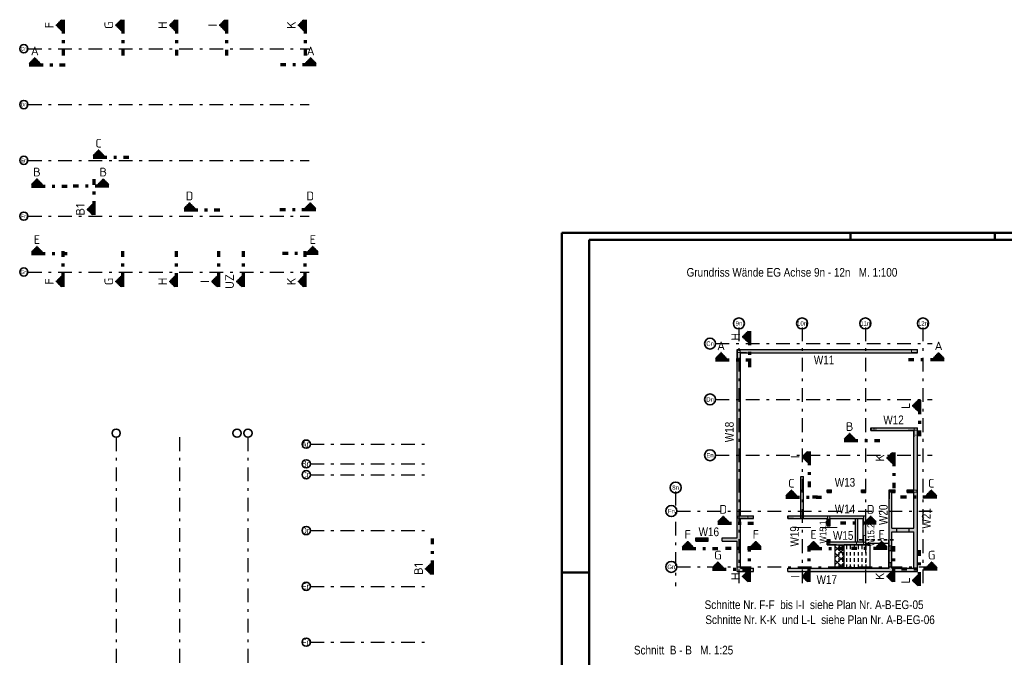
# Model space of a CAD drawing. Header units: millimetres. Extents: x -20 to 91, y -4 to 50.
# Tile 6 of 41: x -20 to 16, y 27 to 50. Entities that reach past the tile are written whole.
import ezdxf
from ezdxf.enums import TextEntityAlignment as Align

# ---------------------------------------------------------------- set-up
doc = ezdxf.new("R2010")
doc.units = ezdxf.units.MM
doc.linetypes.add('DASHDOTX2', pattern=[2, 1, -0.5, 0, -0.5])
doc.linetypes.add('HIDDEN', pattern=[0.375, 0.25, -0.125])
for name, color, linetype, lineweight in [('Achsen', 7, 'Continuous', 20), ('nplo Bewehrung', 7, 'Continuous', 20), ('Schraffuren', 7, 'Continuous', 20)]:
    doc.layers.add(name, color=color, linetype=linetype, lineweight=lineweight)
doc.styles.add('Arial Narrow', font='ARIALN.TTF')
doc.styles.add('isocp', font='isocp', dxfattribs={"width": 1.1})
pattern_1 = [(0, (0, 0), (0, 0.02), [])]
pattern_2 = [(90, (0, 0), (-0.02, 1e-18), [])]

msp = doc.modelspace()

# ---------------------------------------------------------------- hatches: boundary and pattern name
at = {"lineweight": 50}
h = msp.add_hatch(dxfattribs=at)
h.set_pattern_fill('Mau', color=4, scale=0.01, angle=90, style=0, pattern_type=2)
h.set_pattern_definition(pattern_2)
h.paths.add_polyline_path([(-18.178465, 49.801153), (-18.378465, 49.601153), (-18.178465, 49.401153)])
h = msp.add_hatch(dxfattribs=at)
h.set_pattern_fill('Mau', color=4, scale=0.01, angle=90, style=0, pattern_type=2)
h.set_pattern_definition(pattern_2)
h.paths.add_polyline_path([(-16.013124, 49.801153), (-16.213124, 49.601153), (-16.013124, 49.401153)])
h = msp.add_hatch(dxfattribs=at)
h.set_pattern_fill('Mau', color=4, scale=0.01, angle=90, style=0, pattern_type=2)
h.set_pattern_definition(pattern_2)
h.paths.add_polyline_path([(-14.057331, 49.801153), (-14.257331, 49.601153), (-14.057331, 49.401153)])
h = msp.add_hatch(dxfattribs=at)
h.set_pattern_fill('Mau', color=4, scale=0.01, angle=90, style=0, pattern_type=2)
h.set_pattern_definition(pattern_2)
h.paths.add_polyline_path([(-12.241239, 49.801153), (-12.441239, 49.601153), (-12.241239, 49.401153)])
h = msp.add_hatch(dxfattribs=at)
h.set_pattern_fill('Mau', color=4, scale=0.01, angle=90, style=0, pattern_type=2)
h.set_pattern_definition(pattern_2)
h.paths.add_polyline_path([(-9.3774, 49.801153), (-9.5774, 49.601153), (-9.3774, 49.401153)])
h = msp.add_hatch(dxfattribs=at)
h.set_pattern_fill('Mau', color=4, scale=0.01, style=0, pattern_type=2)
h.set_pattern_definition(pattern_1)
h.paths.add_polyline_path([(-18.963731, 48.205568), (-19.163731, 48.405568), (-19.363731, 48.205568)])
h = msp.add_hatch(dxfattribs=at)
h.set_pattern_fill('Mau', color=4, scale=0.01, style=0, pattern_type=2)
h.set_pattern_definition(pattern_1)
h.paths.add_polyline_path([(-8.933141, 48.205568), (-9.133141, 48.405568), (-9.333141, 48.205568)])
h = msp.add_hatch(dxfattribs=at)
h.set_pattern_fill('Mau', color=4, scale=0.01, style=0, pattern_type=2)
h.set_pattern_definition(pattern_1)
h.paths.add_polyline_path([(-16.643445, 44.851792), (-16.843445, 45.051792), (-17.043445, 44.851792)])
h = msp.add_hatch(dxfattribs=at)
h.set_pattern_fill('Mau', color=4, scale=0.01, style=0, pattern_type=2)
h.set_pattern_definition(pattern_1)
h.paths.add_polyline_path([(-18.885735, 43.80221), (-19.085735, 44.00221), (-19.285735, 43.80221)])
h = msp.add_hatch(dxfattribs=at)
h.set_pattern_fill('Mau', color=4, scale=0.01, style=0, pattern_type=2)
h.set_pattern_definition(pattern_1)
h.paths.add_polyline_path([(-16.874201, 43.80221), (-16.474201, 43.80221), (-16.674201, 44.00221)])
h = msp.add_hatch(dxfattribs=at)
h.set_pattern_fill('Mau', color=4, scale=0.01, angle=90, style=0, pattern_type=2)
h.set_pattern_definition(pattern_2)
h.paths.add_polyline_path([(-17.051863, 43.099464), (-17.251863, 42.899464), (-17.051863, 42.699464)])
h = msp.add_hatch(dxfattribs=at)
h.set_pattern_fill('Mau', color=4, scale=0.01, style=0, pattern_type=2)
h.set_pattern_definition(pattern_1)
h.paths.add_polyline_path([(-13.337529, 42.932561), (-13.537529, 43.132561), (-13.737529, 42.932561)])
h = msp.add_hatch(dxfattribs=at)
h.set_pattern_fill('Mau', color=4, scale=0.01, style=0, pattern_type=2)
h.set_pattern_definition(pattern_1)
h.paths.add_polyline_path([(-8.94796, 42.932561), (-9.14796, 43.132561), (-9.34796, 42.932561)])
h = msp.add_hatch(dxfattribs=at)
h.set_pattern_fill('Mau', color=4, scale=0.01, style=0, pattern_type=2)
h.set_pattern_definition(pattern_1)
h.paths.add_polyline_path([(-18.885735, 41.345232), (-19.085735, 41.545232), (-19.285735, 41.345232)])
h = msp.add_hatch(dxfattribs=at)
h.set_pattern_fill('Mau', color=4, scale=0.01, style=0, pattern_type=2)
h.set_pattern_definition(pattern_1)
h.paths.add_polyline_path([(-8.855145, 41.345232), (-9.055145, 41.545232), (-9.255145, 41.345232)])
h = msp.add_hatch(dxfattribs=at)
h.set_pattern_fill('Mau', color=4, scale=0.01, angle=90, style=0, pattern_type=2)
h.set_pattern_definition(pattern_2)
h.paths.add_polyline_path([(-18.178465, 40.480255), (-18.378465, 40.280255), (-18.178465, 40.080255)])
h = msp.add_hatch(dxfattribs=at)
h.set_pattern_fill('Mau', color=4, scale=0.01, angle=90, style=0, pattern_type=2)
h.set_pattern_definition(pattern_2)
h.paths.add_polyline_path([(-16.013124, 40.480255), (-16.213124, 40.280255), (-16.013124, 40.080255)])
h = msp.add_hatch(dxfattribs=at)
h.set_pattern_fill('Mau', color=4, scale=0.01, angle=90, style=0, pattern_type=2)
h.set_pattern_definition(pattern_2)
h.paths.add_polyline_path([(-14.057331, 40.480255), (-14.257331, 40.280255), (-14.057331, 40.080255)])
h = msp.add_hatch(dxfattribs=at)
h.set_pattern_fill('Mau', color=4, scale=0.01, angle=90, style=0, pattern_type=2)
h.set_pattern_definition(pattern_2)
h.paths.add_polyline_path([(-12.523933, 40.480255), (-12.723933, 40.280255), (-12.523933, 40.080255)])
h = msp.add_hatch(dxfattribs=at)
h.set_pattern_fill('Mau', color=4, scale=0.01, angle=90, style=0, pattern_type=2)
h.set_pattern_definition(pattern_2)
h.paths.add_polyline_path([(-11.621078, 40.480255), (-11.821078, 40.280255), (-11.621078, 40.080255)])
h = msp.add_hatch(dxfattribs=at)
h.set_pattern_fill('Mau', color=4, scale=0.01, angle=90, style=0, pattern_type=2)
h.set_pattern_definition(pattern_2)
h.paths.add_polyline_path([(-9.3774, 40.480255), (-9.5774, 40.280255), (-9.3774, 40.080255)])
h = msp.add_hatch(dxfattribs=at)
h.set_pattern_fill('Mau', color=4, scale=0.01, angle=90, style=0, pattern_type=2)
h.set_pattern_definition(pattern_2)
h.paths.add_polyline_path([(6.775851, 38.468684), (6.575851, 38.268684), (6.775851, 38.068684)])
h = msp.add_hatch(dxfattribs=at)
h.set_pattern_fill('Mau', color=4, scale=0.01, style=0, pattern_type=2)
h.set_pattern_definition(pattern_1)
h.paths.add_polyline_path([(5.990585, 37.482417), (5.790585, 37.682417), (5.590585, 37.482417)])
h = msp.add_hatch(dxfattribs=at)
h.set_pattern_fill('Mau', color=4, scale=0.01, style=0, pattern_type=2)
h.set_pattern_definition(pattern_1)
h.paths.add_polyline_path([(13.900763, 37.482417), (13.700763, 37.682417), (13.500763, 37.482417)])
h = msp.add_hatch(dxfattribs=at)
h.set_pattern_fill('Mau', color=4, scale=0.01, angle=90, style=0, pattern_type=2)
h.set_pattern_definition(pattern_2)
h.paths.add_polyline_path([(12.957664, 35.958652), (12.757664, 35.758652), (12.957664, 35.558652)])
h = msp.add_hatch(dxfattribs=at)
h.set_pattern_fill('Mau', color=4, scale=0.01, style=0, pattern_type=2)
h.set_pattern_definition(pattern_1)
h.paths.add_polyline_path([(10.666946, 34.545362), (10.466946, 34.745362), (10.266946, 34.545362)])
h = msp.add_hatch(dxfattribs=at)
h.set_pattern_fill('Mau', color=4, scale=0.01, angle=90, style=0, pattern_type=2)
h.set_pattern_definition(pattern_2)
h.paths.add_polyline_path([(8.941193, 34.101187), (8.741193, 33.901187), (8.941193, 33.701187)])
h = msp.add_hatch(dxfattribs=at)
h.set_pattern_fill('Mau', color=4, scale=0.01, angle=90, style=0, pattern_type=2)
h.set_pattern_definition(pattern_2)
h.paths.add_polyline_path([(12.024646, 34.063117), (11.824646, 33.863117), (12.024646, 33.663117)])
h = msp.add_hatch(dxfattribs=at)
h.set_pattern_fill('Mau', color=4, scale=0.01, style=0, pattern_type=2)
h.set_pattern_definition(pattern_1)
h.paths.add_polyline_path([(8.546926, 32.484473), (8.346926, 32.684473), (8.146926, 32.484473)])
h = msp.add_hatch(dxfattribs=at)
h.set_pattern_fill('Mau', color=4, scale=0.01, style=0, pattern_type=2)
h.set_pattern_definition(pattern_1)
h.paths.add_polyline_path([(13.632446, 32.484473), (13.432446, 32.684473), (13.232446, 32.484473)])
h = msp.add_hatch(dxfattribs=at)
h.set_pattern_fill('Mau', color=4, scale=0.01, style=0, pattern_type=2)
h.set_pattern_definition(pattern_1)
h.paths.add_polyline_path([(6.068582, 31.534951), (5.868582, 31.734951), (5.668582, 31.534951)])
h = msp.add_hatch(dxfattribs=at)
h.set_pattern_fill('Mau', color=4, scale=0.01, style=0, pattern_type=2)
h.set_pattern_definition(pattern_1)
h.paths.add_polyline_path([(11.030021, 31.534951), (11.430021, 31.534951), (11.230021, 31.734951)])
h = msp.add_hatch(dxfattribs=at)
h.set_pattern_fill('Mau', color=4, scale=0.01, style=0, pattern_type=2)
h.set_pattern_definition(pattern_1)
h.paths.add_polyline_path([(4.779199, 30.622082), (4.579199, 30.822082), (4.379199, 30.622082)])
h = msp.add_hatch(dxfattribs=at)
h.set_pattern_fill('Mau', color=4, scale=0.01, style=0, pattern_type=2)
h.set_pattern_definition(pattern_1)
h.paths.add_polyline_path([(7.253803, 30.622082), (7.053803, 30.822082), (6.853803, 30.622082)])
h = msp.add_hatch(dxfattribs=at)
h.set_pattern_fill('Mau', color=4, scale=0.01, style=0, pattern_type=2)
h.set_pattern_definition(pattern_1)
h.paths.add_polyline_path([(9.354708, 30.622082), (9.154708, 30.822082), (8.954708, 30.622082)])
h = msp.add_hatch(dxfattribs=at)
h.set_pattern_fill('Mau', color=4, scale=0.01, style=0, pattern_type=2)
h.set_pattern_definition(pattern_1)
h.paths.add_polyline_path([(11.829312, 30.622082), (11.629312, 30.822082), (11.429312, 30.622082)])
h = msp.add_hatch(dxfattribs=at)
h.set_pattern_fill('Mau', color=4, scale=0.01, angle=90, style=0, pattern_type=2)
h.set_pattern_definition(pattern_2)
h.paths.add_polyline_path([(-4.751623, 30.028179), (-4.951623, 29.828179), (-4.751623, 29.628179)])
h = msp.add_hatch(dxfattribs=at)
h.set_pattern_fill('Mau', color=4, scale=0.01, style=0, pattern_type=2)
h.set_pattern_definition(pattern_1)
h.paths.add_polyline_path([(5.876052, 29.870172), (5.676052, 30.070172), (5.476052, 29.870172)])
h = msp.add_hatch(dxfattribs=at)
h.set_pattern_fill('Mau', color=4, scale=0.01, angle=90, style=0, pattern_type=2)
h.set_pattern_definition(pattern_2)
h.paths.add_polyline_path([(6.775851, 29.757104), (6.575851, 29.557104), (6.775851, 29.357104)])
h = msp.add_hatch(dxfattribs=at)
h.set_pattern_fill('Mau', color=4, scale=0.01, angle=90, style=0, pattern_type=2)
h.set_pattern_definition(pattern_2)
h.paths.add_polyline_path([(8.941193, 29.757104), (8.741193, 29.557104), (8.941193, 29.357104)])
h = msp.add_hatch(dxfattribs=at)
h.set_pattern_fill('Mau', color=4, scale=0.01, angle=90, style=0, pattern_type=2)
h.set_pattern_definition(pattern_2)
h.paths.add_polyline_path([(12.024646, 29.757104), (11.824646, 29.557104), (12.024646, 29.357104)])
h = msp.add_hatch(dxfattribs=at)
h.set_pattern_fill('Mau', color=4, scale=0.01, style=0, pattern_type=2)
h.set_pattern_definition(pattern_1)
h.paths.add_polyline_path([(13.647198, 29.870172), (13.447198, 30.070172), (13.247198, 29.870172)])
h = msp.add_hatch(dxfattribs=at)
h.set_pattern_fill('Mau', color=4, scale=0.01, angle=90, style=0, pattern_type=2)
h.set_pattern_definition(pattern_2)
h.paths.add_polyline_path([(12.957664, 29.608662), (12.757664, 29.408662), (12.957664, 29.208662)])
at = {"layer": 'Schraffuren', "lineweight": 13, "true_color": 0xd7ffd7}
for points in [[(6.500662, 37.811778), (6.500662, 29.73178), (6.375662, 29.73178), (6.375662, 37.811778)], [(7.150662, 37.811778), (7.150662, 37.686778), (6.500662, 37.686778), (6.500662, 37.811778)], [(12.928162, 37.686778), (7.150662, 37.686778), (7.150662, 37.811778), (12.928162, 37.811778)], [(12.80325, 34.961775), (12.80325, 34.861773), (11.238869, 34.861773), (11.238869, 34.961773)], [(12.92825, 29.73178), (12.80325, 29.85678), (12.80325, 34.961775), (12.92825, 34.961775)], [(8.788165, 33.193094), (8.788165, 31.656781), (8.688165, 31.656781), (8.688165, 33.193094)], [(12.11557, 32.606782), (11.903162, 32.606782), (11.903162, 32.706782), (12.11557, 32.706782)], [(12.003162, 32.606782), (12.003162, 29.85678), (11.903162, 29.85678), (11.903162, 32.606782)], [(12.80325, 32.706782), (12.80325, 32.606782), (12.55807, 32.606782), (12.55807, 32.706782)], [(6.970662, 31.756781), (6.970662, 31.656781), (6.500662, 31.656781), (6.500662, 31.756781)], [(8.220662, 31.756781), (11.053162, 31.756781), (10.953162, 31.656781), (8.220662, 31.656781)], [(9.753162, 31.656781), (9.753162, 31.39428), (9.653162, 31.39428), (9.653162, 31.656781)], [(11.053162, 31.756781), (11.053162, 30.70678), (10.953162, 30.80678), (10.953162, 31.656781)], [(12.80325, 31.305593), (12.80325, 31.180593), (12.003162, 31.180593), (12.003162, 31.305593)], [(5.320409, 30.831778), (4.875659, 30.831778), (4.875659, 30.956778), (5.320409, 30.956778)], [(6.375659, 30.831778), (5.825409, 30.831778), (5.825409, 30.956778), (6.375659, 30.956778)], [(9.753162, 30.894278), (9.753162, 30.80678), (9.653162, 30.70678), (9.653162, 30.894278)], [(11.053162, 30.70678), (9.653162, 30.70678), (9.753162, 30.80678), (10.953162, 30.80678)], [(6.970662, 29.85678), (6.970662, 29.73178), (6.500662, 29.73178), (6.500662, 29.85678)], [(12.80325, 29.85678), (12.92825, 29.73178), (8.220662, 29.73178), (8.220662, 29.85678)]]:
    msp.add_hatch(color=254, dxfattribs=at).paths.add_polyline_path(points)
at = {"layer": 'Schraffuren', "lineweight": 50, "true_color": 0xd7ffd7}
for points in [[(9.803065, 32.706782), (9.803065, 32.606782), (9.653065, 32.606782), (9.653065, 32.706782)], [(11.053069, 32.706782), (11.053069, 32.606782), (10.903069, 32.606782), (10.903069, 32.706782)]]:
    msp.add_hatch(color=254, dxfattribs=at).paths.add_polyline_path(points)
at = {"layer": 'Schraffuren', "lineweight": 13, "true_color": 0xe6aeae}
msp.add_hatch(color=9, dxfattribs=at).paths.add_polyline_path([(10.765568, 31.656781), (10.765568, 30.80678), (10.678068, 30.80678), (10.678068, 31.656781)])
at = {"layer": 'Schraffuren', "lineweight": 13}
h = msp.add_hatch(dxfattribs=at)
h.set_pattern_fill('FT', color=6, scale=0.01, angle=45, style=0, pattern_type=2)
h.set_pattern_definition([(45, (0, 0), (-0.1237437, 0.1237437), []), (135, (0, 0), (-0.1237437, -0.1237437), [])])
h.paths.add_polyline_path([(10.262041, 30.69928), (10.262041, 29.86428), (9.943162, 29.86428), (9.943162, 30.69928)])

# ---------------------------------------------------------------- linework, layer by layer
at = {"color": 2, "linetype": 'Continuous', "lineweight": 35}
for p, q in [((-18.378465, 49.601153), (-18.178465, 49.801153)), ((-18.178465, 49.401153), (-18.178465, 49.801153)), ((-16.213124, 49.601153), (-16.013124, 49.801153)), ((-16.013124, 49.401153), (-16.013124, 49.801153)), ((-14.257331, 49.601153), (-14.057331, 49.801153)), ((-14.057331, 49.401153), (-14.057331, 49.801153)), ((-12.441239, 49.601153), (-12.241239, 49.801153)), ((-12.241239, 49.401153), (-12.241239, 49.801153)), ((-9.5774, 49.601153), (-9.3774, 49.801153)), ((-9.3774, 49.401153), (-9.3774, 49.801153)), ((-18.178465, 49.401153), (-18.378465, 49.601153)), ((-16.013124, 49.401153), (-16.213124, 49.601153)), ((-14.057331, 49.401153), (-14.257331, 49.601153)), ((-12.241239, 49.401153), (-12.441239, 49.601153)), ((-9.3774, 49.401153), (-9.5774, 49.601153)), ((-19.363731, 48.205568), (-19.163731, 48.405568)), ((-9.333141, 48.205568), (-9.133141, 48.405568)), ((-9.133141, 48.405568), (-8.933141, 48.205568)), ((-19.363731, 48.205568), (-18.963731, 48.205568)), ((-9.333141, 48.205568), (-8.933141, 48.205568)), ((-17.043445, 44.851792), (-16.843445, 45.051792)), ((-17.043445, 44.851792), (-16.643445, 44.851792)), ((-16.843445, 45.051792), (-16.643445, 44.851792)), ((-19.285735, 43.80221), (-19.085735, 44.00221)), ((-19.285735, 43.80221), (-18.885735, 43.80221)), ((-19.085735, 44.00221), (-18.885735, 43.80221)), ((-16.674201, 44.00221), (-16.874201, 43.80221)), ((-16.474201, 43.80221), (-16.874201, 43.80221)), ((-16.474201, 43.80221), (-16.674201, 44.00221)), ((-17.251863, 42.899464), (-17.051863, 43.099464)), ((-17.051863, 42.699464), (-17.051863, 43.099464)), ((-13.737529, 42.932561), (-13.537529, 43.132561)), ((-13.537529, 43.132561), (-13.337529, 42.932561)), ((-9.34796, 42.932561), (-9.14796, 43.132561)), ((-9.14796, 43.132561), (-8.94796, 42.932561)), ((-17.051863, 42.699464), (-17.251863, 42.899464)), ((-13.737529, 42.932561), (-13.337529, 42.932561)), ((-9.34796, 42.932561), (-8.94796, 42.932561)), ((-19.285735, 41.345232), (-19.085735, 41.545232)), ((-19.085735, 41.545232), (-18.885735, 41.345232)), ((-9.255145, 41.345232), (-9.055145, 41.545232)), ((-9.055145, 41.545232), (-8.855145, 41.345232)), ((-19.285735, 41.345232), (-18.885735, 41.345232)), ((-9.255145, 41.345232), (-8.855145, 41.345232)), ((-18.378465, 40.280255), (-18.178465, 40.480255)), ((-18.178465, 40.080255), (-18.178465, 40.480255)), ((-16.213124, 40.280255), (-16.013124, 40.480255)), ((-16.013124, 40.080255), (-16.013124, 40.480255)), ((-14.257331, 40.280255), (-14.057331, 40.480255)), ((-14.057331, 40.080255), (-14.057331, 40.480255)), ((-12.723933, 40.280255), (-12.523933, 40.480255)), ((-12.523933, 40.080255), (-12.523933, 40.480255)), ((-11.821078, 40.280255), (-11.621078, 40.480255)), ((-11.621078, 40.080255), (-11.621078, 40.480255)), ((-9.5774, 40.280255), (-9.3774, 40.480255)), ((-9.3774, 40.080255), (-9.3774, 40.480255)), ((-18.178465, 40.080255), (-18.378465, 40.280255)), ((-16.013124, 40.080255), (-16.213124, 40.280255)), ((-14.057331, 40.080255), (-14.257331, 40.280255)), ((-12.523933, 40.080255), (-12.723933, 40.280255)), ((-11.621078, 40.080255), (-11.821078, 40.280255)), ((-9.3774, 40.080255), (-9.5774, 40.280255)), ((6.575851, 38.268684), (6.775851, 38.468684)), ((6.775851, 38.068684), (6.775851, 38.468684)), ((6.775851, 38.068684), (6.575851, 38.268684)), ((5.590585, 37.482417), (5.790585, 37.682417)), ((13.500763, 37.482417), (13.700763, 37.682417)), ((13.700763, 37.682417), (13.900763, 37.482417)), ((5.590585, 37.482417), (5.990585, 37.482417)), ((13.500763, 37.482417), (13.900763, 37.482417)), ((12.757664, 35.758652), (12.957664, 35.958652)), ((12.957664, 35.558652), (12.957664, 35.958652)), ((12.957664, 35.558652), (12.757664, 35.758652)), ((10.266946, 34.545362), (10.466946, 34.745362)), ((10.466946, 34.745362), (10.666946, 34.545362)), ((10.266946, 34.545362), (10.666946, 34.545362)), ((8.741193, 33.901187), (8.941193, 34.101187)), ((8.941193, 33.701187), (8.941193, 34.101187)), ((11.824646, 33.863117), (12.024646, 34.063117)), ((12.024646, 33.663117), (12.024646, 34.063117)), ((8.941193, 33.701187), (8.741193, 33.901187)), ((12.024646, 33.663117), (11.824646, 33.863117)), ((8.146926, 32.484473), (8.346926, 32.684473)), ((8.346926, 32.684473), (8.546926, 32.484473)), ((13.232446, 32.484473), (13.432446, 32.684473)), ((13.432446, 32.684473), (13.632446, 32.484473)), ((8.146926, 32.484473), (8.546926, 32.484473)), ((13.232446, 32.484473), (13.632446, 32.484473)), ((5.668582, 31.534951), (5.868582, 31.734951)), ((5.668582, 31.534951), (6.068582, 31.534951)), ((5.868582, 31.734951), (6.068582, 31.534951)), ((11.230021, 31.734951), (11.030021, 31.534951)), ((11.430021, 31.534951), (11.030021, 31.534951)), ((11.430021, 31.534951), (11.230021, 31.734951)), ((4.379199, 30.622082), (4.579199, 30.822082)), ((4.579199, 30.822082), (4.779199, 30.622082)), ((6.853803, 30.622082), (7.053803, 30.822082)), ((7.053803, 30.822082), (7.253803, 30.622082)), ((8.954708, 30.622082), (9.154708, 30.822082)), ((9.154708, 30.822082), (9.354708, 30.622082)), ((9.763668, 30.817484), (9.753162, 30.827796)), ((9.753162, 30.80678), (9.757092, 30.810784)), ((9.757092, 30.810784), (9.760522, 30.814278)), ((9.760522, 30.814278), (9.762831, 30.816631)), ((9.762831, 30.816631), (9.763668, 30.817484)), ((11.429312, 30.622082), (11.629312, 30.822082)), ((11.629312, 30.822082), (11.829312, 30.622082)), ((4.379199, 30.622082), (4.779199, 30.622082)), ((6.853803, 30.622082), (7.253803, 30.622082)), ((8.954708, 30.622082), (9.354708, 30.622082)), ((11.429312, 30.622082), (11.829312, 30.622082)), ((-4.951623, 29.828179), (-4.751623, 30.028179)), ((-4.751623, 29.628179), (-4.951623, 29.828179)), ((-4.751623, 29.628179), (-4.751623, 30.028179)), ((5.476052, 29.870172), (5.676052, 30.070172)), ((5.476052, 29.870172), (5.876052, 29.870172)), ((5.676052, 30.070172), (5.876052, 29.870172)), ((6.575851, 29.557104), (6.775851, 29.757104)), ((6.775851, 29.357104), (6.775851, 29.757104)), ((8.741193, 29.557104), (8.941193, 29.757104)), ((8.941193, 29.357104), (8.941193, 29.757104)), ((11.824646, 29.557104), (12.024646, 29.757104)), ((12.024646, 29.357104), (12.024646, 29.757104)), ((13.247198, 29.870172), (13.447198, 30.070172)), ((13.247198, 29.870172), (13.647198, 29.870172)), ((13.447198, 30.070172), (13.647198, 29.870172)), ((6.775851, 29.357104), (6.575851, 29.557104)), ((8.941193, 29.357104), (8.741193, 29.557104)), ((12.024646, 29.357104), (11.824646, 29.557104)), ((12.757664, 29.408662), (12.957664, 29.608662)), ((12.957664, 29.208662), (12.757664, 29.408662)), ((12.957664, 29.208662), (12.957664, 29.608662))]:
    msp.add_line(p, q, dxfattribs=at)
at = {"color": 1, "linetype": 'DASHDOTX2', "lineweight": 70, "ltscale": 0.5}
for p, q in [((-18.128465, 49.801153), (-18.128465, 48.501153)), ((-15.963124, 49.801153), (-15.963124, 48.501153)), ((-14.007331, 49.801153), (-14.007331, 48.501153)), ((-12.191239, 49.801153), (-12.191239, 48.501153)), ((-9.3274, 49.801153), (-9.3274, 48.501153)), ((-19.363731, 48.155568), (-18.063731, 48.155568)), ((-8.933141, 48.155568), (-10.233141, 48.155568)), ((-17.043445, 44.801792), (-15.743445, 44.801792)), ((-19.285735, 43.75221), (-17.985735, 43.75221)), ((-16.474201, 43.75221), (-17.774201, 43.75221)), ((-17.001863, 42.699464), (-17.001863, 43.999464)), ((-13.737529, 42.882561), (-12.437529, 42.882561)), ((-8.94796, 42.882561), (-10.24796, 42.882561)), ((-19.285735, 41.295232), (-17.985735, 41.295232)), ((-18.128465, 40.080255), (-18.128465, 41.380255)), ((-15.963124, 40.080255), (-15.963124, 41.380255)), ((-14.007331, 40.080255), (-14.007331, 41.380255)), ((-12.473933, 40.080255), (-12.473933, 41.380255)), ((-11.571078, 40.080255), (-11.571078, 41.380255)), ((-8.855145, 41.295232), (-10.155145, 41.295232)), ((-9.3274, 40.080255), (-9.3274, 41.380255)), ((6.825851, 38.468684), (6.825851, 37.168684)), ((5.590585, 37.432417), (6.890585, 37.432417)), ((13.900763, 37.432417), (12.600763, 37.432417)), ((13.007664, 35.958652), (13.007664, 34.658652)), ((10.266946, 34.495362), (11.566946, 34.495362)), ((8.991193, 34.101187), (8.991193, 32.801187)), ((12.074646, 34.063117), (12.074646, 32.763117)), ((8.146926, 32.434473), (9.446926, 32.434473)), ((9.294943, 32.434473), (9.11482, 32.434473)), ((13.632446, 32.434473), (12.311008, 32.434473)), ((5.668582, 31.484951), (6.968582, 31.484951)), ((11.430021, 31.484951), (10.130021, 31.484951)), ((-4.701623, 29.628179), (-4.701623, 30.928179)), ((4.379199, 30.572082), (5.679199, 30.572082)), ((7.253803, 30.572082), (5.953803, 30.572082)), ((6.825851, 29.357104), (6.825851, 30.657104)), ((8.954708, 30.572082), (10.254708, 30.572082)), ((8.991193, 29.357104), (8.991193, 30.657104)), ((11.829312, 30.572082), (10.529312, 30.572082)), ((12.074646, 29.357104), (12.074646, 30.657104)), ((13.007664, 29.208662), (13.007664, 30.508662)), ((5.476052, 29.820172), (6.776052, 29.820172)), ((13.647198, 29.820172), (12.347198, 29.820172))]:
    msp.add_line(p, q, dxfattribs=at)
at = {"color": 3, "linetype": 'Continuous', "lineweight": 25}
for p, q in [((-19.163731, 48.405568), (-18.963731, 48.205568)), ((5.790585, 37.682417), (5.990585, 37.482417))]:
    msp.add_line(p, q, dxfattribs=at)
at = {"color": 4, "linetype": 'Continuous', "lineweight": 50}
for p, q in [((87.5, 42.05), (0, 42.05)), ((0, 42.05), (0, 0)), ((87.25, 41.8), (1, 41.8)), ((1, 41.8), (1, 0.25))]:
    msp.add_line(p, q, dxfattribs=at)
at = {"color": 4, "linetype": 'Continuous', "lineweight": 50, "ltscale": 0.5}
for p, q in [((10.5, 42.05), (10.5, 41.8)), ((15.75, 42.05), (15.75, 41.8)), ((0, 29.7), (1, 29.7))]:
    msp.add_line(p, q, dxfattribs=at)
at = {"color": 3, "linetype": 'DASHDOTX2', "lineweight": 25, "ltscale": 0.5}
for p, q in [((5.591328, 38.021778), (13.464509, 38.021778)), ((5.591328, 35.991778), (13.464509, 35.991778)), ((5.591328, 33.961778), (13.464509, 33.961778)), ((4.181805, 31.931778), (13.464509, 31.931778)), ((4.181805, 29.901778), (13.464509, 29.901778))]:
    msp.add_line(p, q, dxfattribs=at)
at = {"color": 3, "linetype": 'HIDDEN', "lineweight": 25, "ltscale": 0.5}
for p, q in [((12.185662, 31.180593), (12.185662, 31.305593)), ((12.628162, 31.180593), (12.628162, 31.305593)), ((9.653162, 30.851778), (9.685662, 30.851778)), ((9.685662, 30.851778), (9.685662, 30.894278)), ((9.685662, 30.873028), (9.689592, 30.877032)), ((9.742655, 30.796075), (9.685662, 30.852011)), ((9.689592, 30.877032), (9.693022, 30.880527)), ((9.693022, 30.880527), (9.695331, 30.88288)), ((9.695331, 30.88288), (9.696168, 30.883733)), ((9.753162, 30.827796), (9.696168, 30.883733)), ((9.742655, 30.796075), (9.743418, 30.796851)), ((9.743418, 30.796851), (9.745663, 30.799139)), ((9.745663, 30.799139), (9.74905, 30.80259)), ((9.74905, 30.80259), (9.753064, 30.806679)), ((9.753064, 30.806679), (9.753162, 30.80678)), ((10.083162, 29.86428), (10.083162, 30.69928)), ((10.223162, 29.86428), (10.223162, 30.69928)), ((10.363162, 29.86428), (10.363162, 30.69928)), ((10.503162, 29.86428), (10.503162, 30.69928)), ((10.643162, 29.86428), (10.643162, 30.69928)), ((10.783162, 29.86428), (10.783162, 30.69928)), ((10.923162, 29.86428), (10.923162, 30.69928)), ((11.063162, 29.86428), (11.063162, 30.69928)), ((11.903162, 30.66578), (11.97807, 30.66578)), ((11.903162, 30.49778), (11.97807, 30.49778)), ((11.97807, 30.49778), (11.97807, 30.66578)), ((11.903162, 30.06578), (11.97807, 30.06578)), ((11.903162, 29.89778), (11.97807, 29.89778)), ((11.97807, 29.89778), (11.97807, 30.06578))]:
    msp.add_line(p, q, dxfattribs=at)
at = {"color": 2, "linetype": 'HIDDEN', "lineweight": 35, "ltscale": 0.5}
msp.add_line((10.81057, 30.882426), (12.14557, 30.882426), dxfattribs=at)
at = {"color": 2, "linetype": 'Continuous', "lineweight": 35}
for centre in [(5.391328, 38.021778), (5.391328, 35.991778), (5.391328, 33.961778), (3.981805, 31.931778), (3.981805, 29.901778)]:
    msp.add_circle(centre, 0.2, dxfattribs=at)
at = {"color": 9, "linetype": 'Continuous', "lineweight": 0, "ltscale": 2}
for centre in [(12.82625, 34.690773), (12.82625, 34.690773), (12.86625, 34.690773), (12.86625, 34.690773), (12.90525, 34.690773), (12.90525, 34.690773)]:
    msp.add_circle(centre, 0.004, dxfattribs=at)
at = {"color": 9, "linetype": 'Continuous', "lineweight": 0}
msp.add_circle((9.653162, 30.89428), 0.000555, dxfattribs=at)
at = {"layer": 'Achsen', "color": 3, "linetype": 'DASHDOTX2', "lineweight": 25, "ltscale": 0.5}
for p, q in [((-19.412988, 48.744929), (-9.183198, 48.744929)), ((-19.412988, 46.714929), (-9.183198, 46.714929)), ((-19.412988, 44.684929), (-9.183198, 44.684929)), ((-19.412988, 42.654929), (-9.183198, 42.654929)), ((-19.412988, 40.624929), (-9.183198, 40.624929)), ((6.438164, 38.603912), (6.438164, 29.197456)), ((8.738164, 38.603912), (8.738164, 29.197456)), ((11.038164, 38.603912), (11.038164, 29.197456)), ((13.133164, 38.603912), (13.133164, 29.197456)), ((-16.203848, 34.614738), (-16.203848, 21.100718)), ((-13.903848, 34.614738), (-13.903848, 21.100718)), ((-11.413848, 34.614738), (-11.413848, 21.100718)), ((-9.143929, 34.365151), (-4.910324, 34.365151)), ((-9.143929, 33.647651), (-4.910324, 33.647651)), ((-9.143929, 33.252651), (-4.910324, 33.252651)), ((4.138164, 32.636574), (4.138164, 29.197456)), ((-9.143929, 31.222651), (-4.910324, 31.222651)), ((-9.143929, 29.192651), (-4.910324, 29.192651)), ((-9.143929, 27.162651), (-4.910324, 27.162651))]:
    msp.add_line(p, q, dxfattribs=at)
at = {"layer": 'Achsen', "color": 3, "linetype": 'Continuous', "lineweight": 25}
for p, q in [((11.06057, 30.75889), (11.06057, 30.882426)), ((11.89557, 30.75889), (11.89557, 30.882426)), ((11.06057, 30.75178), (11.06057, 30.75889)), ((11.06057, 30.75889), (11.89557, 30.75889)), ((11.06057, 30.75178), (11.060662, 30.75178)), ((11.060662, 30.69928), (11.060662, 30.75178)), ((11.210126, 29.86428), (11.210126, 30.69928)), ((11.89557, 30.75178), (11.89557, 30.75889)), ((11.89557, 29.86428), (11.89557, 30.75178)), ((11.89557, 30.66578), (11.903162, 30.66578)), ((11.89557, 30.49778), (11.903162, 30.49778)), ((11.210126, 29.86428), (11.89557, 29.86428)), ((11.89557, 30.06578), (11.903162, 30.06578)), ((11.89557, 29.89778), (11.903162, 29.89778))]:
    msp.add_line(p, q, dxfattribs=at)
at = {"layer": 'Achsen', "color": 2, "linetype": 'Continuous', "lineweight": 35}
for p, q in [((10.262041, 30.69928), (11.210126, 30.69928)), ((10.262041, 29.86428), (11.210126, 29.86428))]:
    msp.add_line(p, q, dxfattribs=at)
for centre, radius in [((-19.562988, 48.744929), 0.15), ((-19.562988, 46.714929), 0.15), ((-19.562988, 44.684929), 0.15), ((-19.562988, 42.654929), 0.15), ((-19.562988, 40.624929), 0.15), ((6.438164, 38.753912), 0.2), ((8.738164, 38.753912), 0.2), ((11.038164, 38.753912), 0.2), ((13.133164, 38.753912), 0.2), ((-16.203848, 34.764738), 0.15), ((-11.808848, 34.764738), 0.15), ((-11.413848, 34.764738), 0.15), ((-9.293929, 34.365151), 0.15), ((-9.293929, 33.647651), 0.15), ((-9.293929, 33.252651), 0.15), ((4.138164, 32.786574), 0.2), ((-9.293929, 31.222651), 0.15), ((-9.293929, 29.192651), 0.15), ((-9.293929, 27.162651), 0.15)]:
    msp.add_circle(centre, radius, dxfattribs=at)
at = {"layer": 'nplo Bewehrung', "color": 9, "linetype": 'Continuous', "lineweight": 0, "ltscale": 2}
for p, q in [((6.710662, 37.799778), (6.387662, 37.799778)), ((6.387662, 37.799778), (6.387662, 37.698778)), ((6.488662, 37.799778), (6.387662, 37.799778)), ((6.387662, 37.799778), (6.387662, 37.476778)), ((6.387662, 37.698778), (6.710662, 37.698778)), ((6.488662, 37.476778), (6.488662, 37.799778)), ((12.720162, 37.698778), (12.720162, 37.799778)), ((12.720162, 37.799778), (12.918162, 37.799778)), ((12.918162, 37.698778), (12.720162, 37.698778)), ((11.250869, 34.873773), (11.250869, 34.949773)), ((11.250869, 34.949773), (11.448869, 34.949773)), ((11.448869, 34.873773), (11.250869, 34.873773)), ((12.59325, 34.949774), (12.91625, 34.949775)), ((12.91625, 34.873773), (12.59325, 34.873773)), ((12.81525, 34.626775), (12.81525, 34.949775)), ((12.81525, 34.949775), (12.91625, 34.949775)), ((12.91625, 34.949775), (12.91625, 34.626775)), ((12.91625, 34.949775), (12.91625, 34.873773)), ((9.665065, 32.618782), (9.665065, 32.694782)), ((9.665065, 32.694782), (9.791065, 32.694782)), ((9.791065, 32.618782), (9.665065, 32.618782)), ((9.738065, 32.694782), (9.791065, 32.694782)), ((9.791065, 32.694782), (9.791065, 32.618782)), ((9.791065, 32.694782), (9.791065, 32.641782)), ((10.915069, 32.618782), (10.915069, 32.694782)), ((10.915069, 32.694782), (11.041069, 32.694782)), ((11.041069, 32.618782), (10.915069, 32.618782)), ((10.988069, 32.694782), (11.041069, 32.694782)), ((11.041069, 32.694782), (11.041069, 32.618782)), ((11.041069, 32.694782), (11.041069, 32.641782)), ((12.10357, 32.694782), (11.915162, 32.694782)), ((11.915162, 32.694782), (11.915162, 32.618782)), ((11.915162, 32.371782), (11.915162, 32.694782)), ((11.915162, 32.694782), (11.991164, 32.694782)), ((11.915162, 32.618782), (12.10357, 32.618782)), ((11.991164, 32.694782), (11.991163, 32.371782)), ((12.10357, 32.694782), (12.05057, 32.694782)), ((12.10357, 32.641782), (12.10357, 32.694782)), ((12.10357, 32.618782), (12.10357, 32.694782)), ((12.91125, 32.694782), (12.57007, 32.694782)), ((12.57007, 32.694782), (12.57007, 32.618782)), ((12.57007, 32.618782), (12.91125, 32.618782)), ((12.91125, 32.694782), (12.85825, 32.694782)), ((12.91125, 32.641782), (12.91125, 32.694782)), ((12.91125, 32.618782), (12.91125, 32.694782)), ((6.710662, 31.744781), (6.387662, 31.744781)), ((6.387662, 31.744781), (6.387662, 31.668779)), ((6.387662, 31.668779), (6.710662, 31.66878)), ((6.960662, 31.744781), (6.762662, 31.744781)), ((6.762662, 31.744781), (6.762662, 31.668781)), ((6.762662, 31.668781), (6.960662, 31.668781)), ((8.232662, 31.668781), (8.232662, 31.744781)), ((8.232662, 31.744781), (8.430662, 31.744781)), ((8.430662, 31.668781), (8.232662, 31.668781)), ((9.665162, 31.40628), (9.665162, 31.739781)), ((9.665162, 31.739781), (9.741162, 31.739781)), ((9.688162, 31.739781), (9.741162, 31.739781)), ((9.741162, 31.739781), (9.741162, 31.40628)), ((9.741162, 31.739781), (9.741162, 31.686781)), ((11.041164, 31.744781), (10.965162, 31.74478)), ((10.965162, 31.74478), (10.965163, 31.42178)), ((11.041164, 31.421781), (11.041164, 31.744781)), ((8.425665, 31.333405), (9.050665, 31.333405)), ((9.390662, 31.333405), (10.015662, 31.333405)), ((9.741162, 31.40628), (9.665162, 31.40628)), ((9.741162, 30.885746), (9.665162, 30.885746)), ((9.665162, 30.885746), (9.665162, 30.722246)), ((9.665162, 30.722147), (9.665162, 30.843145)), ((9.665162, 30.843145), (9.741162, 30.843145)), ((9.665162, 30.71878), (9.665162, 30.794781)), ((9.665162, 30.794781), (9.988162, 30.79478)), ((9.688162, 30.843145), (9.741162, 30.843145)), ((9.741162, 30.722246), (9.741162, 30.885746)), ((9.741162, 30.843145), (9.741162, 30.722147)), ((9.741162, 30.843145), (9.741162, 30.790145)), ((10.720162, 30.71878), (10.720162, 30.794781)), ((10.720162, 30.794781), (11.043162, 30.79478)), ((11.041162, 31.03978), (10.96516, 31.039779)), ((10.96516, 31.039779), (10.965161, 30.716779)), ((11.041162, 30.71678), (11.041162, 31.03978)), ((9.665162, 30.722246), (9.741162, 30.722246)), ((9.741162, 30.722147), (9.665162, 30.722147)), ((9.988162, 30.71878), (9.665162, 30.71878)), ((9.688162, 30.722246), (9.741162, 30.722246)), ((9.741162, 30.722246), (9.741162, 30.775246)), ((11.043162, 30.71878), (10.720162, 30.71878))]:
    msp.add_line(p, q, dxfattribs=at)
for centre, radius in [((6.395662, 37.699279), 0.003), ((6.395662, 37.699279), 0.003), ((6.475662, 37.699279), 0.003), ((6.475662, 37.699279), 0.003), ((12.907662, 37.791278), 0.003), ((12.907662, 37.791278), 0.003), ((12.907662, 37.707278), 0.003), ((12.907662, 37.707278), 0.003), ((11.264369, 34.938775), 0.004), ((11.264369, 34.938775), 0.004), ((11.264369, 34.884773), 0.004), ((11.264369, 34.884773), 0.004), ((11.296545, 34.938775), 0.004), ((11.296545, 34.938775), 0.004), ((11.296545, 34.884773), 0.004), ((11.296545, 34.884773), 0.004), ((11.328721, 34.938775), 0.004), ((11.328721, 34.938775), 0.004), ((11.328721, 34.884773), 0.004), ((11.328721, 34.884773), 0.004), ((11.360897, 34.938775), 0.004), ((11.360897, 34.938775), 0.004), ((11.360897, 34.884773), 0.004), ((11.360897, 34.884773), 0.004), ((11.393073, 34.938775), 0.004), ((11.393073, 34.938775), 0.004), ((11.393073, 34.884773), 0.004), ((11.393073, 34.884773), 0.004), ((11.42525, 34.938775), 0.004), ((11.42525, 34.938775), 0.004), ((11.42525, 34.884773), 0.004), ((11.42525, 34.884773), 0.004), ((8.711174, 32.683782), 0.003), ((8.711174, 32.683782), 0.003), ((8.711174, 32.629782), 0.003), ((8.711174, 32.629782), 0.003), ((8.773674, 32.683782), 0.003), ((8.773674, 32.683782), 0.003), ((8.773674, 32.629782), 0.003), ((8.773674, 32.629782), 0.003), ((9.674565, 32.62579), 0.004), ((9.674565, 32.62579), 0.004), ((9.728065, 32.62579), 0.004), ((9.728065, 32.62579), 0.004), ((9.781565, 32.62579), 0.004), ((9.781565, 32.62579), 0.004), ((10.924569, 32.62579), 0.004), ((10.924569, 32.62579), 0.004), ((10.978069, 32.62579), 0.004), ((10.978069, 32.62579), 0.004), ((11.031569, 32.62579), 0.004), ((11.031569, 32.62579), 0.004), ((11.921171, 32.688782), 0.003), ((11.921171, 32.688782), 0.003), ((11.921171, 32.624782), 0.003), ((11.921171, 32.624782), 0.003), ((11.986171, 32.688782), 0.003), ((11.986171, 32.688782), 0.003), ((11.986171, 32.624782), 0.003), ((11.986171, 32.624782), 0.003), ((12.020162, 32.693782), 0.002), ((12.020162, 32.693782), 0.002), ((12.020162, 32.620532), 0.002), ((12.020162, 32.620532), 0.002), ((12.06357, 32.693782), 0.002), ((12.06357, 32.693782), 0.002), ((12.06357, 32.621282), 0.002), ((12.06357, 32.621282), 0.002), ((12.09757, 32.688782), 0.003), ((12.09757, 32.688782), 0.003), ((12.09757, 32.624782), 0.003), ((12.09757, 32.624782), 0.003), ((12.57607, 32.688782), 0.003), ((12.57607, 32.688782), 0.003), ((12.57607, 32.624782), 0.003), ((12.57607, 32.624782), 0.003), ((12.610071, 32.693782), 0.002), ((12.610071, 32.693782), 0.002), ((12.610071, 32.628782), 0.002), ((12.610071, 32.628782), 0.002), ((12.670579, 32.693782), 0.002), ((12.670579, 32.693782), 0.002), ((12.670579, 32.628782), 0.002), ((12.670579, 32.628782), 0.002), ((12.736088, 32.693782), 0.002), ((12.736088, 32.693782), 0.002), ((12.736088, 32.628782), 0.002), ((12.736088, 32.628782), 0.002), ((12.836457, 32.624782), 0.003), ((12.836457, 32.624782), 0.003), ((12.8365, 32.694782), 0.003), ((12.8365, 32.694782), 0.003), ((12.90025, 32.694782), 0.003), ((12.90025, 32.694782), 0.003), ((12.90025, 32.624782), 0.003), ((12.90025, 32.624782), 0.003), ((6.398662, 31.733781), 0.003), ((6.398662, 31.733781), 0.003), ((6.398662, 31.679781), 0.003), ((6.398662, 31.679781), 0.003), ((6.461162, 31.733781), 0.003), ((6.461162, 31.733781), 0.003), ((6.461162, 31.679781), 0.003), ((6.461162, 31.679781), 0.003), ((6.952662, 31.738781), 0.003), ((6.952662, 31.738781), 0.003), ((6.952662, 31.674781), 0.003), ((6.952662, 31.674781), 0.003), ((8.238662, 31.738781), 0.003), ((8.238662, 31.738781), 0.003), ((8.238662, 31.674781), 0.003), ((8.238662, 31.674781), 0.003), ((8.706199, 31.733781), 0.003), ((8.706199, 31.733781), 0.003), ((8.706199, 31.679781), 0.003), ((8.706199, 31.679781), 0.003), ((8.768699, 31.733781), 0.003), ((8.768699, 31.733781), 0.003), ((8.768699, 31.679781), 0.003), ((8.768699, 31.679781), 0.003), ((9.670162, 31.629781), 0.002), ((9.670162, 31.629781), 0.002), ((9.670162, 31.568614), 0.002), ((9.670162, 31.568614), 0.002), ((9.670162, 31.507447), 0.002), ((9.670162, 31.507447), 0.002), ((9.671171, 31.733781), 0.003), ((9.671171, 31.733781), 0.003), ((9.671171, 31.679781), 0.003), ((9.671171, 31.679781), 0.003), ((9.733671, 31.733781), 0.003), ((9.733671, 31.733781), 0.003), ((9.733671, 31.679781), 0.003), ((9.733671, 31.679781), 0.003), ((9.736162, 31.629781), 0.002), ((9.736162, 31.629781), 0.002), ((9.736162, 31.568614), 0.002), ((9.736162, 31.568614), 0.002), ((9.736162, 31.507447), 0.002), ((9.736162, 31.507447), 0.002), ((10.971171, 31.733781), 0.003), ((10.971171, 31.733781), 0.003), ((10.971171, 31.679781), 0.003), ((10.971171, 31.679781), 0.003), ((11.033671, 31.733781), 0.003), ((11.033671, 31.733781), 0.003), ((11.033671, 31.679781), 0.003), ((11.033671, 31.679781), 0.003), ((9.670162, 31.44628), 0.002), ((9.670162, 31.44628), 0.002), ((9.671162, 31.41228), 0.003), ((9.671162, 31.41228), 0.003), ((9.735162, 31.41228), 0.003), ((9.735162, 31.41228), 0.003), ((9.736162, 31.44628), 0.002), ((9.736162, 31.44628), 0.002), ((9.671162, 30.834433), 0.003), ((9.671162, 30.834433), 0.003), ((9.690572, 30.87628), 0.003), ((9.690572, 30.87628), 0.003), ((9.735162, 30.87628), 0.003), ((9.735162, 30.87628), 0.003), ((9.676171, 30.783779), 0.003), ((9.676171, 30.783779), 0.003), ((9.676171, 30.72978), 0.003), ((9.676171, 30.72978), 0.003), ((9.738671, 30.783779), 0.003), ((9.738671, 30.783779), 0.003), ((9.738671, 30.72978), 0.003), ((9.738671, 30.72978), 0.003), ((10.967671, 30.783779), 0.003), ((10.967671, 30.783779), 0.003), ((10.967671, 30.72978), 0.003), ((10.967671, 30.72978), 0.003), ((11.030171, 30.783779), 0.003), ((11.030171, 30.783779), 0.003), ((11.030171, 30.72978), 0.003), ((11.030171, 30.72978), 0.003)]:
    msp.add_circle(centre, radius, dxfattribs=at)
at = {"layer": 'Schraffuren', "color": 3, "linetype": 'Continuous', "lineweight": 25}
for p, q in [((6.375659, 30.956778), (6.375659, 37.811778)), ((6.375662, 37.811778), (6.500662, 37.811778)), ((6.500662, 37.811778), (7.150662, 37.811778)), ((6.500662, 31.756781), (6.500662, 37.686778)), ((6.500662, 37.686778), (7.150662, 37.686778)), ((7.150662, 37.811778), (12.928162, 37.811778)), ((7.150662, 37.686778), (12.928162, 37.686778)), ((12.928162, 37.686778), (12.928162, 37.811778)), ((11.238869, 34.961775), (12.80325, 34.961775)), ((11.238869, 34.861773), (11.238869, 34.961773)), ((11.238869, 34.861773), (12.80325, 34.861773)), ((12.80325, 34.961775), (12.92825, 34.961775)), ((12.80325, 32.706782), (12.80325, 34.861773)), ((12.92825, 29.73178), (12.92825, 34.961775)), ((8.688165, 31.656781), (8.688165, 33.193094)), ((8.688165, 33.193094), (8.788165, 33.193094)), ((8.788165, 31.656781), (8.788165, 33.193094)), ((9.653065, 32.606782), (9.653065, 32.706782)), ((9.653065, 32.706782), (9.803065, 32.706782)), ((9.653065, 32.606782), (9.803065, 32.606782)), ((9.803065, 32.606782), (9.803065, 32.706782)), ((10.903069, 32.606782), (10.903069, 32.706782)), ((10.903069, 32.706782), (11.053069, 32.706782)), ((10.903069, 32.606782), (11.053069, 32.606782)), ((11.053069, 32.606782), (11.053069, 32.706782)), ((11.903162, 32.606782), (11.903162, 32.706782)), ((11.903162, 32.706782), (12.11557, 32.706782)), ((11.903162, 29.85678), (11.903162, 32.606782)), ((12.003162, 31.305593), (12.003162, 32.606782)), ((12.003162, 32.606782), (12.11557, 32.606782)), ((12.11557, 32.606782), (12.11557, 32.706782)), ((12.55807, 32.606782), (12.55807, 32.706782)), ((12.55807, 32.706782), (12.80325, 32.706782)), ((12.55807, 32.606782), (12.80325, 32.606782)), ((12.80325, 31.305593), (12.80325, 32.606782)), ((6.500662, 31.756781), (6.970662, 31.756781)), ((6.500662, 29.85678), (6.500662, 31.656781)), ((6.500662, 31.656781), (6.970662, 31.656781)), ((6.970662, 31.656781), (6.970662, 31.756781)), ((8.220662, 31.656781), (8.220662, 31.756781)), ((8.220662, 31.756781), (11.053162, 31.756781)), ((8.220662, 31.656781), (9.653162, 31.656781)), ((9.653162, 31.39428), (9.653162, 31.656781)), ((9.753162, 31.39428), (9.753162, 31.656781)), ((9.753162, 31.656781), (10.953162, 31.656781)), ((10.678068, 30.80678), (10.678068, 31.656781)), ((10.765568, 30.80678), (10.765568, 31.656781)), ((10.953162, 30.80678), (10.953162, 31.656781)), ((11.053162, 30.70678), (11.053162, 31.756781)), ((9.653162, 31.39428), (9.753162, 31.39428)), ((12.003162, 31.305593), (12.80325, 31.305593)), ((12.003162, 29.85678), (12.003162, 31.180593)), ((12.003162, 31.180593), (12.80325, 31.180593)), ((12.80325, 29.85678), (12.80325, 31.180593)), ((4.875659, 30.831778), (4.875659, 30.956778)), ((4.875659, 30.956778), (5.320409, 30.956778)), ((4.875659, 30.831778), (5.320409, 30.831778)), ((5.320409, 30.831778), (5.320409, 30.956778)), ((5.825409, 30.831778), (5.825409, 30.956778)), ((5.825409, 30.956778), (6.375659, 30.956778)), ((5.825409, 30.831778), (6.375659, 30.831778)), ((6.375659, 29.73178), (6.375659, 30.831778)), ((9.653162, 30.70678), (9.653162, 30.894278)), ((9.653162, 30.894278), (9.753162, 30.894278)), ((9.753162, 30.80678), (9.753162, 30.894278)), ((9.753162, 30.80678), (10.953162, 30.80678)), ((9.653162, 30.70678), (11.053162, 30.70678)), ((9.943162, 29.86428), (9.943162, 30.69928)), ((9.943162, 30.69928), (10.262041, 30.69928)), ((10.262041, 29.86428), (10.262041, 30.69928)), ((6.375662, 29.73178), (6.500662, 29.73178)), ((6.500662, 29.85678), (6.970662, 29.85678)), ((6.500662, 29.73178), (6.970662, 29.73178)), ((6.970662, 29.73178), (6.970662, 29.85678)), ((8.220662, 29.73178), (8.220662, 29.85678)), ((8.220662, 29.85678), (11.903162, 29.85678)), ((8.220662, 29.73178), (12.92825, 29.73178)), ((9.943162, 29.86428), (10.262041, 29.86428)), ((12.003162, 29.85678), (12.80325, 29.85678))]:
    msp.add_line(p, q, dxfattribs=at)

# ---------------------------------------------------------------- texts
at = {"color": 2, "lineweight": 35, "style": 'isocp', "width": 1.15}
for s, p in [('F', (-18.478465, 49.601153)), ('G', (-16.313124, 49.601153)), ('H', (-14.357331, 49.601153)), ('I', (-12.541239, 49.601153)), ('K', (-9.6774, 49.601153)), ('B1', (-17.351863, 42.899464)), ('UZ', (-11.921078, 40.280255)), ('F', (-18.478465, 40.280255)), ('G', (-16.313124, 40.280255)), ('H', (-14.357331, 40.280255)), ('I', (-12.823933, 40.280255)), ('K', (-9.6774, 40.280255)), ('H', (6.475851, 38.268684)), ('L', (12.657664, 35.758652)), ('K', (11.724646, 33.863117)), ('I', (8.641193, 33.901187)), ('B1', (-5.051623, 29.828179)), ('H', (6.475851, 29.557104)), ('I', (8.641193, 29.557104)), ('K', (11.724646, 29.557104)), ('L', (12.657664, 29.408662))]:
    msp.add_text(s, height=0.315, rotation=90, dxfattribs=at).set_placement(p, align=Align.CENTER)
for s, p in [('A', (-19.163731, 48.505568)), ('A', (-9.133141, 48.505568)), ('C', (-16.843445, 45.151792)), ('B', (-19.085735, 44.10221)), ('B', (-16.674201, 44.10221)), ('D', (-13.537529, 43.232561)), ('D', (-9.14796, 43.232561)), ('E', (-19.085735, 41.645232)), ('E', (-9.055145, 41.645232)), ('A', (5.790585, 37.782417)), ('A', (13.700763, 37.782417)), ('B', (10.466946, 34.845362)), ('C', (8.346926, 32.784473)), ('C', (13.432446, 32.784473)), ('D', (5.868582, 31.834951)), ('D', (11.230021, 31.834951)), ('F', (4.579199, 30.922082)), ('F', (7.053803, 30.922082)), ('E', (9.154708, 30.922082)), ('E', (11.629312, 30.922082)), ('G', (5.676052, 30.170172)), ('G', (13.447198, 30.170172))]:
    msp.add_text(s, height=0.315, dxfattribs=at).set_placement(p, align=Align.CENTER)
at = {"color": 1, "lineweight": 70, "style": 'Arial Narrow'}
for s, p in [('Grundriss Wände EG Achse 9n - 12n   M. 1:100', (4.538118, 40.455417)), ('W11', (9.165375, 37.269142)), ('W12', (11.692609, 35.090974)), ('W13', (9.925466, 32.81861)), ('W14', (9.925466, 31.852303)), ('W16', (4.974977, 31.018459)), ('W15', (9.861045, 30.885997)), ('W17', (9.264909, 29.282525)), ('Schnitte Nr. F-F  bis I-I  siehe Plan Nr. A-B-EG-05', (5.193181, 28.367192)), ('Schnitte Nr. K-K  und L-L  siehe Plan Nr. A-B-EG-06', (5.220268, 27.821689)), ('Schnitt  B - B   M. 1:25', (2.623071, 26.716651))]:
    msp.add_text(s, height=0.315, dxfattribs=at).set_placement(p)
at = {"color": 3, "lineweight": 25, "style": 'Arial Narrow'}
for s, p in [('Cn', (5.391328, 38.021778)), ('Dn', (5.391328, 35.991364)), ('En', (5.391328, 33.961364)), ('Fn', (3.981805, 31.931364)), ('Gn', (3.981805, 29.901364))]:
    msp.add_text(s, height=0.1575, dxfattribs=at).set_placement(p, align=Align.MIDDLE_CENTER)
at = {"color": 1, "lineweight": 70, "style": 'Arial Narrow'}
for s, p in [('W18', (6.251358, 34.435708)), ('W20', (11.848812, 31.425812)), ('W21', (13.409892, 31.293804)), ('W19', (8.61856, 30.640677))]:
    msp.add_text(s, height=0.315, rotation=90, dxfattribs=at).set_placement(p)
at = {"color": 4, "lineweight": 50, "style": 'Arial Narrow'}
for s, p in [('W15.1', (9.623445, 30.751505)), ('W15.2', (11.366096, 30.648996))]:
    msp.add_text(s, height=0.25, rotation=90, dxfattribs=at).set_placement(p)
at = {"layer": 'Achsen', "color": 3, "lineweight": 25, "style": 'Arial Narrow'}
for s, height, p in [('Cn', 0.13, (-19.562988, 48.744929)), ('Dn', 0.13, (-19.562988, 46.714515)), ('En', 0.13, (-19.562988, 44.684515)), ('Fn', 0.13, (-19.562988, 42.654515)), ('Gn', 0.13, (-19.562988, 40.624515)), ('9n', 0.1575, (6.438164, 38.753912)), ('10n', 0.1575, (8.737364, 38.753912)), ('11n', 0.1575, (11.037364, 38.753912)), ('12n', 0.1575, (13.132364, 38.753912)), ('8n', 0.1575, (4.137364, 32.786574))]:
    msp.add_text(s, height=height, dxfattribs=at).set_placement(p, align=Align.MIDDLE_CENTER)
at = {"layer": 'Achsen', "color": 4, "lineweight": 50, "style": 'Arial Narrow'}
for s, p in [('An', (-9.293929, 34.364738)), ('Bn', (-9.293929, 33.647238)), ('Cn', (-9.293929, 33.252651)), ('Dn', (-9.293929, 31.222238)), ('En', (-9.293929, 29.192238)), ('Fn', (-9.293929, 27.162238))]:
    msp.add_text(s, height=0.225, dxfattribs=at).set_placement(p, align=Align.MIDDLE_CENTER)

doc.saveas('drawing.dxf')
